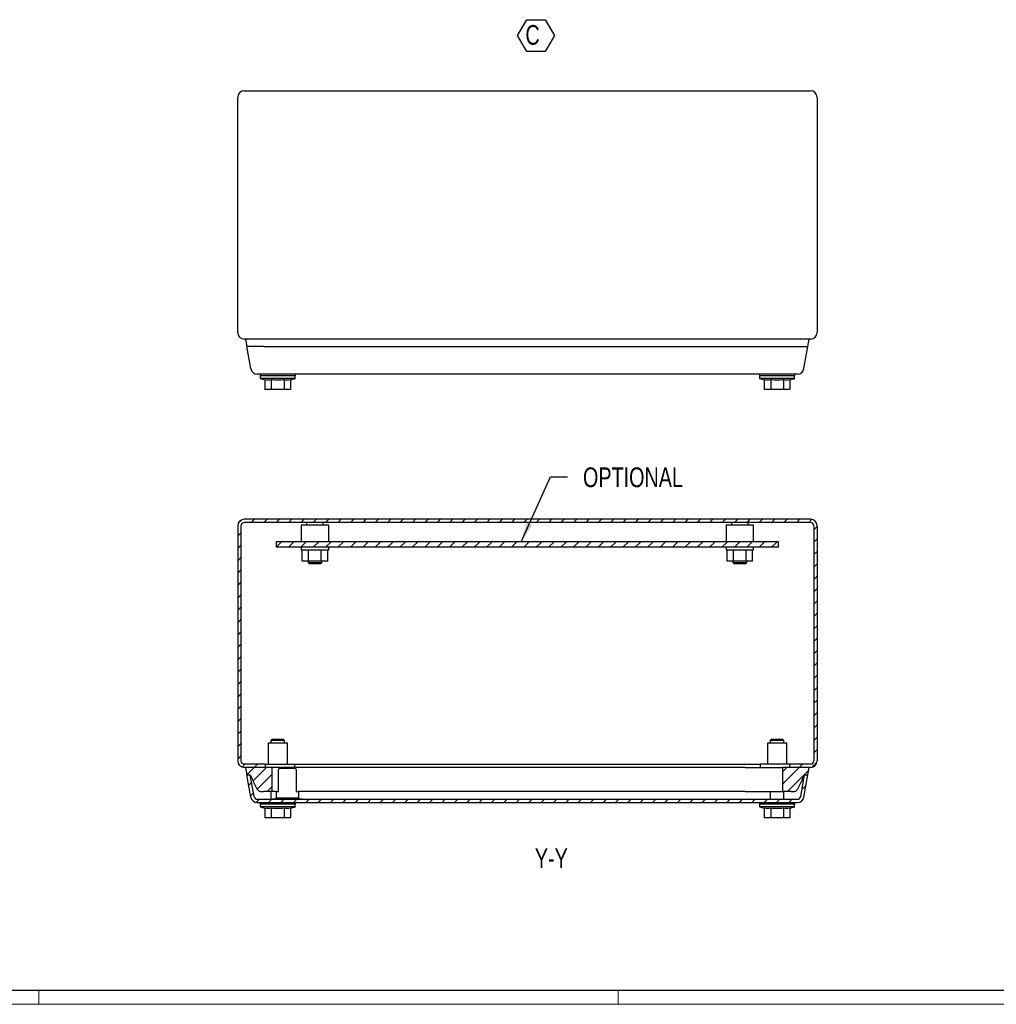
# Model space of a CAD drawing. Header units: millimetres. Extents: x 0 to 1189, y 0 to 841.
# Tile 2 of 4: x 342 to 696, y 0 to 357. Entities that reach past the tile are written whole.
import ezdxf

# ---------------------------------------------------------------- set-up
doc = ezdxf.new("R2010")
doc.units = ezdxf.units.MM
doc.layers.add('SLD-0_0', color=7, linetype='Continuous')
doc.styles.add('SLDTEXTSTYLE4', font='TXT', dxfattribs={"width": 0.75})
doc.dimstyles.new('SLDDIMSTYLE4', dxfattribs={"dimtxt": 0.18, "dimasz": 7.055556, "dimexe": 0, "dimexo": 0.0625, "dimgap": 0, "dimtad": 0, "dimtih": 1, "dimtoh": 1, "dimdec": 0, "dimrnd": 1e-09, "dimzin": 0, "dimdsep": 46, "dimtxsty": 'Standard', "dimsah": 1, "dimcen": 0.09, "dimadec": 0, "dimazin": 0, "dimtfac": 7.055556, "dimtdec": 0, "dimtofl": 0, "dimtmove": 0, "dimatfit": 3, "dimfxl": 1, "dimfrac": 2, "dimtolj": 1, "dimtzin": 0, "dimarcsym": 0})

# ---------------------------------------------------------------- blocks, each defined once
blk = doc.blocks.new('SW_NOTE_0_6')
at = {"layer": 'SLD-0_0', "color": 0}
for p, q in [((-2.85, 5.38), (0.48, 11.16)), ((0.48, 11.16), (7.15, 11.16)), ((7.15, 11.16), (10.48, 5.38)), ((0.48, -0.39), (-2.85, 5.38)), ((10.48, 5.38), (7.15, -0.39)), ((7.15, -0.39), (0.48, -0.39))]:
    blk.add_line(p, q, dxfattribs=at)
at = {"layer": 'SLD-0_0', "color": 0, "insert": (0, 9.21), "char_height": 7.14, "attachment_point": 1, "style": 'SLDTEXTSTYLE4'}
blk.add_mtext('C', dxfattribs=at)

msp = doc.modelspace()

# ---------------------------------------------------------------- hatches: boundary and pattern name
at = {"linetype": 'Continuous', "lineweight": 18}
h = msp.add_hatch(dxfattribs=at)
h.set_pattern_fill('ANSI31', style=0)
edge = h.paths.add_edge_path(flags=0)
edge.add_line((421.06, 173.348), (421.06, 88.148))
edge.add_arc((423.46, 88.148), 2.4, 180, 270)
edge.add_line((423.46, 85.748), (431.06, 85.748))
edge.add_line((431.06, 85.748), (431.06, 86.948))
edge.add_line((431.06, 86.948), (423.46, 86.948))
edge.add_arc((423.46, 88.148), 1.2, 180, 270, ccw=False)
edge.add_line((422.26, 88.148), (422.26, 173.348))
edge.add_arc((423.46, 173.348), 1.2, 90, 180, ccw=False)
edge.add_line((423.46, 174.548), (628.66, 174.548))
edge.add_arc((628.66, 173.348), 1.2, 0, 90, ccw=False)
edge.add_line((629.86, 173.348), (629.86, 88.148))
edge.add_arc((628.66, 88.148), 1.2, 270, 360, ccw=False)
edge.add_line((628.66, 86.948), (621.06, 86.948))
edge.add_line((621.06, 86.948), (621.06, 85.748))
edge.add_line((621.06, 85.748), (628.66, 85.748))
edge.add_arc((628.66, 88.148), 2.4, 270, 360)
edge.add_line((631.06, 88.148), (631.06, 173.348))
edge.add_arc((628.66, 173.348), 2.4, 0, 90)
edge.add_line((628.66, 175.748), (423.46, 175.748))
edge.add_arc((423.46, 173.348), 2.4, 90, 180)
h = msp.add_hatch(dxfattribs=at)
h.set_pattern_fill('ANSI31', style=0)
h.paths.add_polyline_path([(435.06, 165.548), (617.06, 165.548), (617.06, 167.548), (435.06, 167.548)], flags=0)
h = msp.add_hatch(dxfattribs=at)
h.set_pattern_fill('ANSI31', style=0)
edge = h.paths.add_edge_path(flags=0)
edge.add_line((433.459, 77.018), (433.459, 85.748))
edge.add_line((433.459, 85.748), (423.909, 85.748))
edge.add_line((423.909, 85.748), (424.385, 83.048))
edge.add_line((424.385, 83.048), (425.603, 83.048))
edge.add_spline(control_points=[(425.603, 83.048), (426.374, 81.42), (427.145, 79.791), (427.916, 78.162), (428.256, 77.444), (428.928, 77.018), (429.723, 77.018), (429.968, 77.018), (430.213, 77.018), (430.459, 77.018)], knot_values=[0, 0, 0, 0, 0.6436565, 0.6436565, 0.6436565, 0.912464, 0.912464, 0.912464, 1, 1, 1, 1], weights=[1, 1, 1, 1, 0.8966235, 0.8966235, 1, 1, 1, 1], degree=3, periodic=0)
edge.add_line((430.459, 77.018), (433.459, 77.018))
h = msp.add_hatch(dxfattribs=at)
h.set_pattern_fill('ANSI31', style=0)
edge = h.paths.add_edge_path(flags=0)
edge.add_line((627.735, 83.048), (628.211, 85.748))
edge.add_line((628.211, 85.748), (618.661, 85.748))
edge.add_line((618.661, 85.748), (618.661, 77.018))
edge.add_line((618.661, 77.018), (621.661, 77.018))
edge.add_spline(control_points=[(621.661, 77.018), (621.906, 77.018), (622.151, 77.018), (622.396, 77.018), (623.191, 77.018), (623.863, 77.444), (624.204, 78.162), (624.974, 79.791), (625.745, 81.42), (626.516, 83.048)], knot_values=[0, 0, 0, 0, 0.087536, 0.087536, 0.087536, 0.3563435, 0.3563435, 0.3563435, 1, 1, 1, 1], weights=[1, 1, 1, 1, 0.8966235, 0.8966235, 1, 1, 1, 1], degree=3, periodic=0)
edge.add_line((626.516, 83.048), (627.735, 83.048))
h = msp.add_hatch(dxfattribs=at)
h.set_pattern_fill('ANSI31', style=0)
edge = h.paths.add_edge_path(flags=0)
edge.add_line((428.162, 73.048), (623.957, 73.048))
edge.add_arc((623.957, 75.448), 2.4, 270, 350)
edge.add_line((626.321, 75.031), (627.735, 83.048))
edge.add_line((627.735, 83.048), (626.516, 83.048))
edge.add_line((626.516, 83.048), (625.139, 75.24))
edge.add_arc((623.957, 75.448), 1.2, 270, 350, ccw=False)
edge.add_line((623.957, 74.248), (428.162, 74.248))
edge.add_arc((428.162, 75.448), 1.2, 190, 270, ccw=False)
edge.add_line((426.98, 75.24), (425.603, 83.048))
edge.add_line((425.603, 83.048), (424.385, 83.048))
edge.add_line((424.385, 83.048), (425.798, 75.031))
edge.add_arc((428.162, 75.448), 2.4, 190, 270)

# ---------------------------------------------------------------- linework, layer by layer
at = {"color": 7, "linetype": 'Continuous', "lineweight": 25}
for p, q in [((421.06, 243.418), (421.06, 328.618)), ((423.46, 331.018), (628.66, 331.018)), ((631.06, 328.618), (631.06, 243.418)), ((628.66, 241.018), (423.46, 241.018)), ((423.909, 241.018), (424.385, 238.318)), ((627.735, 238.318), (628.211, 241.018)), ((430.605, 238.318), (424.385, 238.318)), ((425.798, 230.301), (424.385, 238.318)), ((430.605, 238.318), (621.515, 238.318)), ((621.515, 238.318), (627.735, 238.318)), ((626.321, 230.301), (627.735, 238.318)), ((429.16, 228.318), (429.16, 227.718)), ((441.96, 227.718), (429.16, 227.718)), ((429.16, 226.718), (430.941, 226.274)), ((441.96, 226.718), (429.16, 226.718)), ((429.21, 227.718), (429.21, 226.718)), ((430.941, 226.274), (430.941, 222.718)), ((620.101, 228.318), (432.018, 228.318)), ((433.25, 226.274), (433.25, 222.718)), ((437.869, 226.274), (437.869, 222.718)), ((440.178, 226.274), (441.96, 226.718)), ((440.178, 226.274), (440.178, 222.718)), ((441.91, 226.718), (441.91, 227.718)), ((441.96, 227.718), (441.96, 228.318)), ((610.16, 228.318), (610.16, 227.718)), ((622.96, 227.718), (610.16, 227.718)), ((610.16, 226.718), (611.941, 226.274)), ((622.96, 226.718), (610.16, 226.718)), ((610.21, 227.718), (610.21, 226.718)), ((611.941, 226.274), (611.941, 222.718)), ((614.25, 226.274), (614.25, 222.718)), ((618.869, 226.274), (618.869, 222.718)), ((621.178, 226.274), (622.96, 226.718)), ((621.178, 226.274), (621.178, 222.718)), ((622.91, 226.718), (622.91, 227.718)), ((622.96, 227.718), (622.96, 228.318)), ((433.25, 222.718), (430.941, 222.718)), ((437.869, 222.718), (433.25, 222.718)), ((440.178, 222.718), (437.869, 222.718)), ((614.25, 222.718), (611.941, 222.718)), ((618.869, 222.718), (614.25, 222.718)), ((621.178, 222.718), (618.869, 222.718)), ((628.66, 175.748), (423.46, 175.748)), ((421.06, 173.348), (421.06, 88.148)), ((422.26, 173.348), (422.26, 88.148)), ((628.66, 174.548), (423.46, 174.548)), ((444.06, 173.548), (444.06, 167.548)), ((454.06, 173.548), (444.06, 173.548)), ((446.06, 174.548), (446.06, 173.548)), ((452.06, 173.548), (452.06, 174.548)), ((454.06, 167.548), (454.06, 173.548)), ((598.06, 173.548), (598.06, 167.548)), ((608.06, 173.548), (598.06, 173.548)), ((600.06, 174.548), (600.06, 173.548)), ((606.06, 173.548), (606.06, 174.548)), ((608.06, 167.548), (608.06, 173.548)), ((629.86, 173.348), (629.86, 88.148)), ((631.06, 173.348), (631.06, 88.148)), ((617.06, 167.548), (435.06, 167.548)), ((435.06, 167.548), (435.06, 165.548)), ((617.06, 165.548), (435.06, 165.548)), ((444.06, 165.548), (444.06, 164.548)), ((454.06, 164.548), (444.06, 164.548)), ((444.441, 160.548), (444.441, 164.548)), ((446.75, 160.548), (446.75, 164.548)), ((451.369, 160.548), (451.369, 164.548)), ((453.678, 160.548), (453.678, 164.548)), ((454.06, 164.548), (454.06, 165.548)), ((598.06, 165.548), (598.06, 164.548)), ((608.06, 164.548), (598.06, 164.548)), ((598.441, 160.548), (598.441, 164.548)), ((600.75, 160.548), (600.75, 164.548)), ((605.369, 160.548), (605.369, 164.548)), ((607.678, 160.548), (607.678, 164.548)), ((608.06, 164.548), (608.06, 165.548)), ((617.06, 165.548), (617.06, 167.548)), ((446.75, 160.548), (444.441, 160.548)), ((446.56, 160.548), (446.56, 160.048)), ((446.56, 160.048), (447.06, 159.548)), ((446.56, 160.048), (451.56, 160.048)), ((451.369, 160.548), (446.75, 160.548)), ((451.06, 159.548), (447.06, 159.548)), ((451.06, 159.548), (451.56, 160.048)), ((453.678, 160.548), (451.369, 160.548)), ((451.56, 160.048), (451.56, 160.548)), ((600.75, 160.548), (598.441, 160.548)), ((600.56, 160.548), (600.56, 160.048)), ((600.56, 160.048), (601.06, 159.548)), ((600.56, 160.048), (605.56, 160.048)), ((605.369, 160.548), (600.75, 160.548)), ((605.06, 159.548), (601.06, 159.548)), ((605.06, 159.548), (605.56, 160.048)), ((607.678, 160.548), (605.369, 160.548)), ((605.56, 160.048), (605.56, 160.548)), ((432.06, 94.568), (432.06, 86.948)), ((439.06, 94.568), (432.06, 94.568)), ((433.56, 96.048), (433.06, 95.548)), ((433.06, 95.548), (433.06, 94.568)), ((435.56, 95.548), (433.06, 95.548)), ((433.56, 96.048), (435.56, 96.048)), ((435.56, 96.048), (437.56, 96.048)), ((438.06, 95.548), (435.56, 95.548)), ((438.06, 95.548), (437.56, 96.048)), ((438.06, 94.568), (438.06, 95.548)), ((439.06, 86.948), (439.06, 94.568)), ((613.06, 94.568), (613.06, 86.948)), ((620.06, 94.568), (613.06, 94.568)), ((614.56, 96.048), (614.06, 95.548)), ((614.06, 95.548), (614.06, 94.568)), ((616.56, 95.548), (614.06, 95.548)), ((614.56, 96.048), (616.56, 96.048)), ((616.56, 96.048), (618.56, 96.048)), ((619.06, 95.548), (616.56, 95.548)), ((619.06, 95.548), (618.56, 96.048)), ((619.06, 94.568), (619.06, 95.548)), ((620.06, 86.948), (620.06, 94.568)), ((431.06, 86.948), (423.46, 86.948)), ((431.06, 85.748), (423.46, 85.748)), ((433.459, 85.748), (423.909, 85.748)), ((423.909, 85.748), (424.385, 83.048)), ((431.06, 86.948), (431.06, 85.748)), ((431.06, 86.948), (435.66, 86.948)), ((433.459, 85.748), (433.459, 77.018)), ((447.059, 85.748), (433.459, 85.748)), ((435.66, 86.948), (441.66, 86.948)), ((441.66, 86.948), (441.66, 85.748)), ((441.66, 86.948), (610.46, 86.948)), ((605.061, 85.748), (447.059, 85.748)), ((605.061, 85.748), (618.661, 85.748)), ((610.46, 86.948), (610.46, 85.748)), ((616.46, 86.948), (610.46, 86.948)), ((621.06, 86.948), (616.46, 86.948)), ((618.661, 77.018), (618.661, 85.748)), ((628.211, 85.748), (618.661, 85.748)), ((621.06, 86.948), (621.06, 85.748)), ((628.66, 86.948), (621.06, 86.948)), ((628.66, 85.748), (621.06, 85.748)), ((627.735, 83.048), (628.211, 85.748)), ((424.385, 83.048), (425.603, 83.048)), ((425.798, 75.031), (424.385, 83.048)), ((426.98, 75.24), (425.603, 83.048)), ((436.41, 85.548), (435.91, 85.048)), ((435.91, 77.048), (435.91, 85.048)), ((436.41, 85.548), (441.71, 85.548)), ((442.21, 85.048), (441.71, 85.548)), ((442.21, 85.048), (442.21, 77.048)), ((625.139, 75.24), (626.516, 83.048)), ((626.321, 75.031), (627.735, 83.048)), ((626.516, 83.048), (627.735, 83.048)), ((433.459, 77.018), (430.459, 77.018)), ((433.06, 77.018), (433.06, 74.298)), ((435.06, 77.018), (433.459, 77.018)), ((435.06, 77.048), (435.91, 77.048)), ((435.06, 77.048), (435.06, 74.748)), ((442.21, 77.048), (443.06, 77.048)), ((443.06, 77.048), (443.06, 74.748)), ((447.059, 77.018), (443.06, 77.018)), ((605.061, 77.018), (447.059, 77.018)), ((605.061, 77.018), (618.661, 77.018)), ((614.06, 77.018), (614.06, 74.248)), ((621.661, 77.018), (618.661, 77.018)), ((619.06, 74.248), (619.06, 77.018)), ((428.162, 74.248), (623.957, 74.248)), ((428.162, 73.048), (623.957, 73.048)), ((429.16, 73.048), (429.16, 72.448)), ((441.96, 72.448), (429.16, 72.448)), ((429.16, 71.448), (430.941, 71.004)), ((441.96, 71.448), (429.16, 71.448)), ((429.21, 72.448), (429.21, 71.448)), ((432.06, 74.298), (432.06, 74.248)), ((432.06, 74.298), (435.06, 74.298)), ((433.56, 74.348), (433.56, 74.298)), ((433.56, 74.348), (435.06, 74.348)), ((435.06, 74.248), (435.06, 74.748)), ((435.06, 74.748), (435.56, 74.748)), ((435.56, 74.748), (435.56, 74.248)), ((435.56, 74.748), (442.56, 74.748)), ((440.178, 71.004), (441.96, 71.448)), ((441.91, 71.448), (441.91, 72.448)), ((441.96, 72.448), (441.96, 73.048)), ((442.56, 74.248), (442.56, 74.748)), ((442.56, 74.748), (443.06, 74.748)), ((443.06, 74.748), (443.06, 74.248)), ((443.06, 74.348), (444.56, 74.348)), ((443.06, 74.298), (446.06, 74.298)), ((444.56, 74.298), (444.56, 74.348)), ((446.06, 74.248), (446.06, 74.298)), ((610.16, 73.048), (610.16, 72.448)), ((622.96, 72.448), (610.16, 72.448)), ((610.16, 71.448), (611.941, 71.004)), ((622.96, 71.448), (610.16, 71.448)), ((610.21, 72.448), (610.21, 71.448)), ((621.178, 71.004), (622.96, 71.448)), ((622.91, 71.448), (622.91, 72.448)), ((622.96, 72.448), (622.96, 73.048)), ((430.941, 71.004), (430.941, 67.448)), ((433.25, 71.004), (433.25, 67.448)), ((437.869, 71.004), (437.869, 67.448)), ((440.178, 71.004), (440.178, 67.448)), ((611.941, 71.004), (611.941, 67.448)), ((614.25, 71.004), (614.25, 67.448)), ((618.869, 71.004), (618.869, 67.448)), ((621.178, 71.004), (621.178, 67.448)), ((433.25, 67.448), (430.941, 67.448)), ((437.869, 67.448), (433.25, 67.448)), ((440.178, 67.448), (437.869, 67.448)), ((614.25, 67.448), (611.941, 67.448)), ((618.869, 67.448), (614.25, 67.448)), ((621.178, 67.448), (618.869, 67.448)), ((1184.003, 4.919), (5.003, 4.919))]:
    msp.add_line(p, q, dxfattribs=at)
at = {"color": 7, "linetype": 'Continuous', "lineweight": 18}
for p, q in [((1184.003, 4.919), (5.003, 4.919)), ((349.003, 4.919), (349.003, -0.081)), ((559.003, 4.919), (559.003, -0.081)), ((0.003, -0.081), (1189.003, -0.081))]:
    msp.add_line(p, q, dxfattribs=at)
at = {"color": 7, "linetype": 'Continuous', "lineweight": 25}
for centre, radius, start, end in [((423.46, 328.618), 2.4, 90, 180), ((628.66, 328.618), 2.4, 0, 90), ((423.46, 243.418), 2.4, 180, 270), ((628.66, 243.418), 2.4, 270, 0), ((428.162, 230.718), 2.4, 190, 270), ((623.957, 230.718), 2.4, 270, 350), ((423.46, 173.348), 2.4, 90, 180), ((628.66, 173.348), 2.4, 0, 90), ((423.46, 173.348), 1.2, 90, 180), ((628.66, 173.348), 1.2, 360, 90), ((423.46, 88.148), 2.4, 180, 270), ((423.46, 88.148), 1.2, 180, 270), ((628.66, 88.148), 2.4, 270, 0), ((628.66, 88.148), 1.2, 270, 0), ((428.162, 75.448), 2.4, 190, 270), ((428.162, 75.448), 1.2, 190, 270), ((623.957, 75.448), 1.2, 270, 350), ((623.957, 75.448), 2.4, 270, 350)]:
    msp.add_arc(centre, radius, start, end, dxfattribs=at)
for points, knots in [([(432.018, 228.318), (431.764, 228.318), (431.512, 228.318), (431.015, 228.318), (430.773, 228.318), (430.31, 228.318), (430.086, 228.318), (429.666, 228.318), (429.472, 228.318), (429.117, 228.318), (428.954, 228.318), (428.674, 228.318), (428.555, 228.318), (428.361, 228.318), (428.286, 228.318), (428.187, 228.318), (428.162, 228.318), (428.162, 228.318)], [0, 0, 0, 0, 0.125, 0.125, 0.25, 0.25, 0.375, 0.375, 0.5, 0.5, 0.625, 0.625, 0.75, 0.75, 0.875, 0.875, 1, 1, 1, 1]), ([(437.869, 226.274), (437.109, 226.179), (436.345, 226.12), (434.802, 226.119), (434.021, 226.178), (433.25, 226.274)], [0, 0, 0, 0, 0.5, 0.5, 1, 1, 1, 1]), ([(618.869, 226.274), (618.109, 226.179), (617.345, 226.12), (615.802, 226.119), (615.021, 226.178), (614.25, 226.274)], [0, 0, 0, 0, 0.5, 0.5, 1, 1, 1, 1]), ([(623.957, 228.318), (623.957, 228.318), (623.932, 228.318), (623.833, 228.318), (623.758, 228.318), (623.564, 228.318), (623.445, 228.318), (623.165, 228.318), (623.002, 228.318), (622.647, 228.318), (622.453, 228.318), (622.033, 228.318), (621.809, 228.318), (621.347, 228.318), (621.105, 228.318), (620.607, 228.318), (620.355, 228.318), (620.101, 228.318)], [0, 0, 0, 0, 0.125, 0.125, 0.25, 0.25, 0.375, 0.375, 0.5, 0.5, 0.625, 0.625, 0.75, 0.75, 0.875, 0.875, 1, 1, 1, 1]), ([(425.603, 83.048), (426.202, 81.783), (426.95, 80.202), (427.718, 78.581), (427.886, 78.225), (427.924, 78.146), (427.941, 78.109), (428.001, 77.998), (428.046, 77.925), (428.197, 77.714), (428.319, 77.583), (428.596, 77.356), (428.752, 77.261), (429.079, 77.116), (429.25, 77.067), (429.506, 77.028), (429.59, 77.021), (429.757, 77.017), (429.846, 77.018), (430.109, 77.018), (430.284, 77.018), (430.459, 77.018)], [0, 0, 0, 0, 0.5, 0.625, 0.640625, 0.640625, 0.65625, 0.65625, 0.6875, 0.6875, 0.75, 0.75, 0.8125, 0.8125, 0.875, 0.875, 0.90625, 0.90625, 0.9375, 0.9375, 1, 1, 1, 1]), ([(621.661, 77.018), (621.836, 77.018), (622.011, 77.018), (622.273, 77.018), (622.362, 77.017), (622.529, 77.021), (622.614, 77.028), (622.869, 77.067), (623.041, 77.116), (623.368, 77.261), (623.523, 77.356), (623.8, 77.583), (623.922, 77.714), (624.073, 77.925), (624.118, 77.998), (624.178, 78.109), (624.196, 78.146), (624.233, 78.225), (624.402, 78.581), (625.169, 80.202), (625.917, 81.783), (626.516, 83.048)], [0, 0, 0, 0, 0.0625, 0.0625, 0.09375, 0.09375, 0.125, 0.125, 0.1875, 0.1875, 0.25, 0.25, 0.3125, 0.3125, 0.34375, 0.34375, 0.359375, 0.359375, 0.375, 0.5, 1, 1, 1, 1]), ([(437.869, 71.004), (437.109, 70.909), (436.345, 70.85), (434.802, 70.849), (434.021, 70.908), (433.25, 71.004)], [0, 0, 0, 0, 0.5, 0.5, 1, 1, 1, 1]), ([(618.869, 71.004), (618.109, 70.909), (617.345, 70.85), (615.802, 70.849), (615.021, 70.908), (614.25, 71.004)], [0, 0, 0, 0, 0.5, 0.5, 1, 1, 1, 1])]:
    msp.add_open_spline(points, degree=3, knots=knots, dxfattribs=at)
for points in [[(433.25, 226.274), (432.865, 226.178), (432.095, 226.061), (431.326, 226.178), (430.941, 226.274)], [(440.178, 226.274), (439.793, 226.178), (439.024, 226.061), (438.254, 226.178), (437.869, 226.274)], [(614.25, 226.274), (613.865, 226.178), (613.095, 226.061), (612.326, 226.178), (611.941, 226.274)], [(621.178, 226.274), (620.793, 226.178), (620.024, 226.061), (619.254, 226.178), (618.869, 226.274)], [(433.25, 71.004), (432.865, 70.908), (432.095, 70.791), (431.326, 70.908), (430.941, 71.004)], [(440.178, 71.004), (439.793, 70.908), (439.024, 70.791), (438.254, 70.908), (437.869, 71.004)], [(614.25, 71.004), (613.865, 70.908), (613.095, 70.791), (612.326, 70.908), (611.941, 71.004)], [(621.178, 71.004), (620.793, 70.908), (620.024, 70.791), (619.254, 70.908), (618.869, 71.004)]]:
    msp.add_open_spline(points, degree=3, dxfattribs=at)

# ---------------------------------------------------------------- block references
at = {"layer": 'SLD-0_0'}
msp.add_blockref('SW_NOTE_0_6', (525.354, 345.61), dxfattribs=at)

# ---------------------------------------------------------------- texts
at = {"layer": 'SLD-0_0', "char_height": 7.1437, "attachment_point": 2, "style": 'SLDTEXTSTYLE4'}
for s, insert in [('OPTIONAL', (564.338, 194.496)), ('Y-Y', (534.745, 56.407))]:
    msp.add_mtext(s, dxfattribs=dict(at, insert=insert))

# ---------------------------------------------------------------- leaders
at = {"layer": 'SLD-0_0'}
msp.add_leader([(523.837, 167.548), (534.403, 191.041), (540.653, 191.041)], dimstyle='SLDDIMSTYLE4', dxfattribs=at)

doc.saveas('drawing.dxf')
